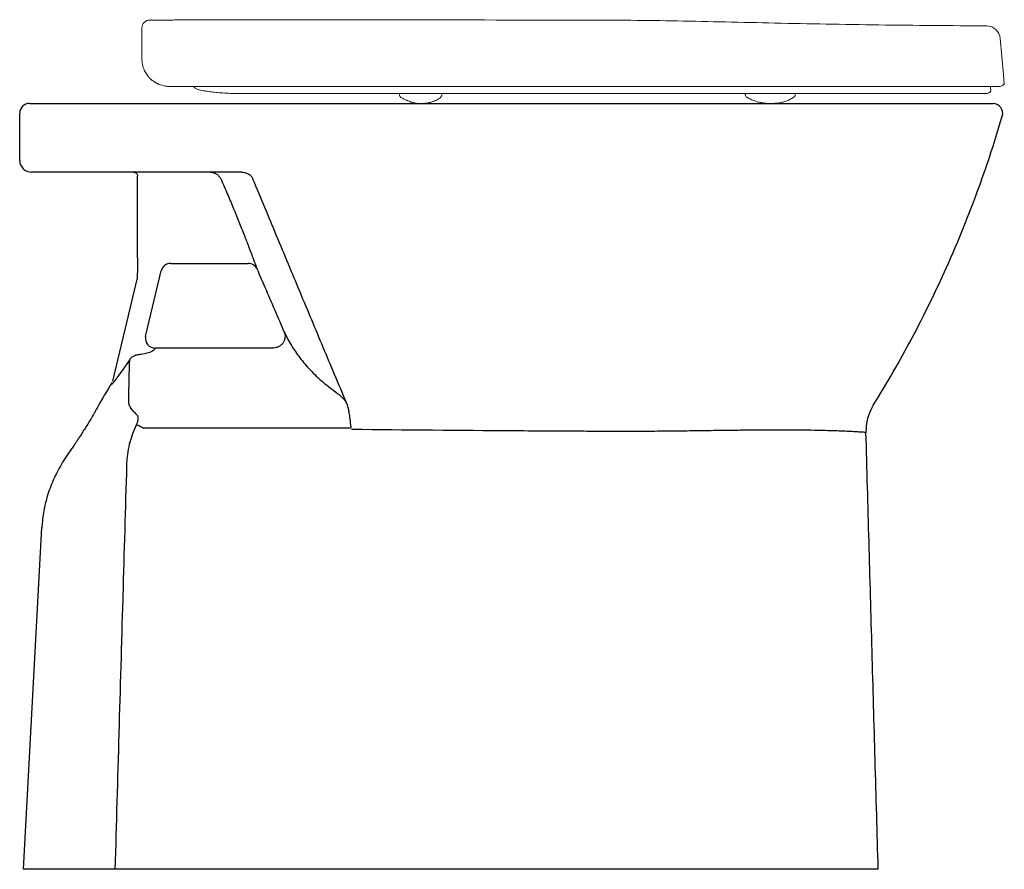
# Model space of a CAD drawing. Header units: millimetres. Extents: x 4631.463 to 4631.964, y 2683.84 to 2684.273.
import ezdxf

# ---------------------------------------------------------------- set-up
doc = ezdxf.new("R2010")
doc.units = ezdxf.units.MM
doc.layers.add('SANINDUSA', color=3, linetype='Continuous')

msp = doc.modelspace()

# ---------------------------------------------------------------- linework, layer by layer
at = {"layer": 'SANINDUSA', "linetype": 'Continuous', "lineweight": 15}
for p, q in [((4631.525185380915, 2684.268871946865), (4631.525185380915, 2684.253080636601)), ((4631.962117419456, 2684.263507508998), (4631.963729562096, 2684.245080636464)), ((4631.96416700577, 2684.240080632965), (4631.963729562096, 2684.245080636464)), ((4631.957100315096, 2684.23908063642), (4631.957327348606, 2684.236485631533)), ((4631.656313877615, 2684.234972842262), (4631.656304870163, 2684.23548887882)), ((4631.677928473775, 2684.235485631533), (4631.677919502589, 2684.234971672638)), ((4631.832316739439, 2684.235129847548), (4631.832310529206, 2684.235485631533)), ((4631.843303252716, 2684.235571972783), (4631.843306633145, 2684.235485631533)), ((4631.857841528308, 2684.235148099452), (4631.857847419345, 2684.235485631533))]:
    msp.add_line(p, q, dxfattribs=at)
at = {"layer": 'SANINDUSA'}
for p, q in [((4631.96416700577, 2684.240080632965), (4631.963779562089, 2684.240080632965)), ((4631.957166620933, 2684.236485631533), (4631.957327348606, 2684.236485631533)), ((4631.522971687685, 2684.189811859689), (4631.522971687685, 2684.193402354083)), ((4631.522971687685, 2684.151708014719), (4631.522971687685, 2684.189811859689)), ((4631.539850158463, 2684.148952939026), (4631.579195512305, 2684.148952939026)), ((4631.510462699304, 2684.088985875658), (4631.522891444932, 2684.141641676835)), ((4631.522971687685, 2684.14233085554), (4631.522971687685, 2684.144093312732)), ((4631.527064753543, 2684.111691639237), (4631.534983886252, 2684.145241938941)), ((4631.464971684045, 2683.840400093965), (4631.474301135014, 2684.014400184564)), ((4631.511623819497, 2683.840400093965), (4631.464971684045, 2683.840400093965)), ((4631.797050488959, 2683.840400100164), (4631.514801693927, 2683.840400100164)), ((4631.899971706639, 2683.840400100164), (4631.797050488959, 2683.840400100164))]:
    msp.add_line(p, q, dxfattribs=at)
at = {"layer": 'SANINDUSA', "linetype": 'Continuous', "lineweight": 15}
for centre, radius, start, end in [((4631.529185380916, 2684.268871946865), 0.004000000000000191, 89.79742943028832, 180), ((4631.955144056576, 2684.262897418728), 0.007000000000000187, 5.000000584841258, 89.64088054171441), ((4631.96177956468, 2684.241580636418), 0.0025, 269.9999999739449, 323.1300034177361), ((4631.855654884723, 2684.235246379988), 0.0021888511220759, 300.1648821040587, 357.4265249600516)]:
    msp.add_arc(centre, radius, start, end, dxfattribs=at)
at = {"layer": 'SANINDUSA'}
for centre, radius, start, end in [((4631.467971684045, 2684.225400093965), 0.005, 90, 180), ((4631.958339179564, 2684.225400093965), 0.005000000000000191, 343.7038839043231, 90), ((4631.468971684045, 2684.201400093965), 0.006000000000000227, 180, 270), ((4631.539727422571, 2684.14406778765), 0.004886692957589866, 88.56078779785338, 166.0972145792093), ((4631.579344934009, 2684.144092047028), 0.004863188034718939, 24.00646467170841, 91.76069290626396), ((4631.519971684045, 2684.142330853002), 0.002999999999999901, 346.7191200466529, 0), ((4631.531902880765, 2684.110749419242), 0.004929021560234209, 168.9796511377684, 270.3550517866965), ((4631.918748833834, 2684.063530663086), 0.0250000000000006, 148.2561676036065, 181.6000000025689), ((4630.186998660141, 2681.389817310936), 2.99161934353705, 63.41373341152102, 63.48608231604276)]:
    msp.add_arc(centre, radius, start, end, dxfattribs=at)
at = {"layer": 'SANINDUSA', "linetype": 'Continuous', "lineweight": 15}
for points, knots in [([(4631.529176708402, 2684.272871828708), (4631.532836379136, 2684.272874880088), (4631.537540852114, 2684.27287880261), (4631.580570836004, 2684.273057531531), (4631.6514059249, 2684.272927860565), (4631.72119569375, 2684.272880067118), (4631.752659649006, 2684.272858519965)], [0, 0, 0, 0, 0.0491267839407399, 0.06315202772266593, 0.5776323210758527, 0.9999999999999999, 0.9999999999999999, 0.9999999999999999, 0.9999999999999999]), ([(4631.752659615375, 2684.272852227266), (4631.759808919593, 2684.272832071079), (4631.774836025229, 2684.272789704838), (4631.798008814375, 2684.27242341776), (4631.822445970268, 2684.271900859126), (4631.847688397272, 2684.271319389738), (4631.873732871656, 2684.270783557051), (4631.900577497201, 2684.27036003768), (4631.927818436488, 2684.270074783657), (4631.946111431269, 2684.269956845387), (4631.955189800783, 2684.269898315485)], [0, 0, 0, 0, 0.1058861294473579, 0.2225618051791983, 0.3432417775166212, 0.4679025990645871, 0.5965203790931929, 0.7290611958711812, 0.8655396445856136, 1, 1, 1, 1]), ([(4631.528212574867, 2684.24438595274), (4631.527674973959, 2684.245064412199), (4631.527225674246, 2684.245758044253), (4631.526652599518, 2684.246828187), (4631.526478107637, 2684.247191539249), (4631.526166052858, 2684.247917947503), (4631.526028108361, 2684.248281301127), (4631.525663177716, 2684.249373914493), (4631.525484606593, 2684.25010574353), (4631.52530518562, 2684.251215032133), (4631.525260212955, 2684.251587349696), (4631.525215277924, 2684.252147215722), (4631.525204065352, 2684.252333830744), (4631.525189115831, 2684.252707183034), (4631.525185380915, 2684.252895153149), (4631.525185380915, 2684.253080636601)], [0, 0, 0, 0, 0.2499999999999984, 0.2499999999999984, 0.3749999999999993, 0.3749999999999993, 0.5000000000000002, 0.5000000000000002, 0.7500000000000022, 0.7500000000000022, 0.8750000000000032, 0.8750000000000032, 0.9375000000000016, 0.9375000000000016, 1, 1, 1, 1]), ([(4631.533989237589, 2684.240080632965), (4631.532859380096, 2684.240532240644), (4631.531806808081, 2684.241120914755), (4631.530343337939, 2684.242209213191), (4631.529874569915, 2684.242607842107), (4631.529000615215, 2684.2434556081), (4631.528592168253, 2684.243906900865), (4631.528212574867, 2684.24438595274)], [0, 0, 0, 0, 0.5, 0.5, 0.75, 0.75, 1, 1, 1, 1]), ([(4631.531524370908, 2684.24136274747), (4631.531971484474, 2684.241087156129), (4631.532773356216, 2684.240592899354), (4631.533588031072, 2684.24026004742), (4631.533948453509, 2684.240112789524)], [0, 0, 0, 0, 0.5575873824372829, 1, 1, 1, 1]), ([(4631.533989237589, 2684.240080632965), (4631.534829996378, 2684.239744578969), (4631.53568158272, 2684.239497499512), (4631.536981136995, 2684.239248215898), (4631.537418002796, 2684.239185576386), (4631.538079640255, 2684.239122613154), (4631.538300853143, 2684.239106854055), (4631.538743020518, 2684.239085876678), (4631.538966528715, 2684.239080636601), (4631.539185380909, 2684.239080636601)], [0, 0, 0, 0, 0.5000000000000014, 0.5000000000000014, 0.7500000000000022, 0.7500000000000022, 0.8750000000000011, 0.8750000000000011, 1, 1, 1, 1]), ([(4631.539185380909, 2684.239080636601), (4631.549624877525, 2684.239080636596), (4631.560100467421, 2684.239080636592), (4631.581110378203, 2684.239080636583), (4631.591648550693, 2684.239080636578), (4631.612771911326, 2684.239080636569), (4631.623358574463, 2684.239080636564), (4631.644574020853, 2684.239080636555), (4631.655198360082, 2684.239080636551), (4631.676480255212, 2684.239080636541), (4631.687134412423, 2684.239080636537), (4631.708458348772, 2684.239080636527), (4631.719130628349, 2684.239080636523), (4631.732470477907, 2684.239080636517), (4631.73647261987, 2684.239080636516), (4631.740475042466, 2684.239080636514), (4631.743143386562, 2684.239080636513), (4631.744477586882, 2684.239080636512), (4631.748480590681, 2684.23908063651), (4631.75115057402, 2684.239080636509), (4631.756485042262, 2684.239080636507), (4631.759149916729, 2684.239080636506), (4631.767137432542, 2684.239080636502), (4631.772456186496, 2684.2390806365), (4631.7803997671, 2684.239080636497), (4631.783042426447, 2684.239080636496), (4631.788317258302, 2684.239080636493), (4631.790950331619, 2684.239080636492), (4631.798823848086, 2684.239080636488), (4631.80404022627, 2684.239080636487), (4631.814406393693, 2684.239080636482), (4631.819546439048, 2684.23908063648), (4631.827185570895, 2684.239080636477), (4631.829721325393, 2684.239080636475), (4631.834762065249, 2684.239080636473), (4631.837267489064, 2684.239080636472), (4631.844738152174, 2684.239080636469), (4631.849661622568, 2684.239080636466), (4631.856927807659, 2684.239080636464), (4631.859330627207, 2684.239080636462), (4631.864096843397, 2684.23908063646), (4631.866461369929, 2684.239080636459), (4631.873481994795, 2684.239080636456), (4631.878067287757, 2684.239080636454), (4631.887037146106, 2684.23908063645), (4631.891408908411, 2684.239080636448), (4631.89990557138, 2684.239080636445), (4631.904034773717, 2684.239080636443), (4631.909992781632, 2684.239080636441), (4631.911940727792, 2684.23908063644), (4631.915758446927, 2684.239080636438), (4631.917629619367, 2684.239080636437), (4631.923110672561, 2684.239080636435), (4631.926585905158, 2684.239080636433), (4631.931513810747, 2684.239080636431), (4631.933107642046, 2684.239080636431), (4631.936185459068, 2684.239080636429), (4631.937670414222, 2684.239080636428), (4631.940527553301, 2684.239080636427), (4631.941901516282, 2684.239080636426), (4631.944526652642, 2684.239080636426), (4631.945777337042, 2684.239080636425), (4631.948152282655, 2684.239080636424), (4631.949276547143, 2684.239080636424), (4631.95139456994, 2684.239080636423), (4631.952387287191, 2684.239080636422), (4631.954228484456, 2684.239080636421), (4631.955078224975, 2684.239080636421), (4631.956243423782, 2684.239080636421), (4631.95661354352, 2684.23908063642), (4631.957316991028, 2684.23908063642), (4631.957650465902, 2684.23908063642), (4631.959221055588, 2684.239080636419), (4631.960172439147, 2684.239080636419), (4631.961133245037, 2684.239080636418), (4631.961375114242, 2684.239080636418), (4631.961698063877, 2684.239080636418), (4631.961779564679, 2684.239080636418), (4631.961779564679, 2684.239080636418)], [0, 0, 0, 0, 0.06249999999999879, 0.06249999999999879, 0.1249999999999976, 0.1249999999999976, 0.1874999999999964, 0.1874999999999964, 0.2499999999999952, 0.2499999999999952, 0.3124999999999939, 0.3124999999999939, 0.3749999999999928, 0.3749999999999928, 0.3906249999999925, 0.3984374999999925, 0.3984374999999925, 0.4062499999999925, 0.4062499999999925, 0.4218749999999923, 0.4218749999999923, 0.4374999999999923, 0.4374999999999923, 0.4687499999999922, 0.4687499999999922, 0.4843749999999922, 0.4843749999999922, 0.4999999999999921, 0.4999999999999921, 0.5312499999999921, 0.5312499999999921, 0.562499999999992, 0.562499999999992, 0.5781249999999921, 0.5781249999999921, 0.5937499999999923, 0.5937499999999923, 0.6249999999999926, 0.6249999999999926, 0.6406249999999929, 0.6406249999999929, 0.6562499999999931, 0.6562499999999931, 0.6874999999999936, 0.6874999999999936, 0.7187499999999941, 0.7187499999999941, 0.7499999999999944, 0.7499999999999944, 0.7656249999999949, 0.7656249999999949, 0.7812499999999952, 0.7812499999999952, 0.8124999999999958, 0.8124999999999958, 0.8281249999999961, 0.8281249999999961, 0.8437499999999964, 0.8437499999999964, 0.8593749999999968, 0.8593749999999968, 0.8749999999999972, 0.8749999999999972, 0.8906249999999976, 0.8906249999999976, 0.9062499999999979, 0.9062499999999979, 0.9218749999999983, 0.9218749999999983, 0.9296874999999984, 0.9296874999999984, 0.9374999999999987, 0.9374999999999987, 0.9687499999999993, 0.9687499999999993, 0.9843749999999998, 0.9843749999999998, 1, 1, 1, 1]), ([(4631.55647871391, 2684.236899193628), (4631.556204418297, 2684.236950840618), (4631.555399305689, 2684.237102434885), (4631.554319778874, 2684.237371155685), (4631.553361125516, 2684.237658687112), (4631.552610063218, 2684.237996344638), (4631.552044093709, 2684.238303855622), (4631.551787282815, 2684.238612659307), (4631.551732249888, 2684.238680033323)], [0, 0, 0, 0, 0.1282458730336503, 0.3764273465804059, 0.6412989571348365, 0.8058129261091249, 0.9534332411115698, 0.9939487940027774, 0.9939487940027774, 0.9939487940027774, 0.9939487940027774]), ([(4631.574325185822, 2684.235485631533), (4631.574325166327, 2684.235485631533), (4631.572933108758, 2684.235485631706), (4631.570153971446, 2684.235524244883), (4631.566299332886, 2684.235704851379), (4631.562790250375, 2684.235993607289), (4631.559672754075, 2684.236369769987), (4631.557638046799, 2684.236674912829), (4631.556877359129, 2684.236844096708), (4631.55647871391, 2684.236899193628)], [0, 0, 0, 0, 2.604934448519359e-06, 0.1860108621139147, 0.3775428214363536, 0.5634173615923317, 0.7543244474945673, 0.9732239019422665, 1, 1, 1, 1]), ([(4631.955166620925, 2684.235485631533), (4631.955167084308, 2684.235485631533), (4631.954886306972, 2684.235485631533), (4631.954054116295, 2684.235485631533), (4631.953707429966, 2684.235485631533), (4631.952878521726, 2684.235485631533), (4631.951915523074, 2684.235485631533), (4631.950686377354, 2684.235485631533), (4631.949323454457, 2684.235485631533), (4631.948571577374, 2684.235485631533), (4631.946150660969, 2684.235485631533), (4631.944311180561, 2684.235485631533), (4631.941208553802, 2684.235485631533), (4631.940116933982, 2684.235485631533), (4631.93782905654, 2684.235485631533), (4631.936631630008, 2684.235485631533), (4631.934128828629, 2684.235485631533), (4631.932823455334, 2684.235485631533), (4631.930102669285, 2684.235485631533), (4631.92868956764, 2684.235485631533), (4631.925783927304, 2684.235485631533), (4631.924289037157, 2684.235485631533), (4631.921218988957, 2684.235485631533), (4631.919642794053, 2684.235485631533), (4631.914806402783, 2684.235485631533), (4631.911445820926, 2684.235485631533), (4631.906186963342, 2684.235485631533), (4631.904397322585, 2684.235485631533), (4631.900756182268, 2684.235485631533), (4631.898904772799, 2684.235485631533), (4631.895135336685, 2684.235485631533), (4631.893216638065, 2684.235485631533), (4631.88932667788, 2684.235485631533), (4631.887355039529, 2684.235485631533), (4631.881369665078, 2684.235485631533), (4631.877285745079, 2684.235485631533), (4631.871040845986, 2684.235485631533), (4631.868939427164, 2684.235485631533), (4631.864698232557, 2684.235485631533), (4631.862559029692, 2684.235485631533), (4631.856081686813, 2684.235485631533), (4631.85168974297, 2684.235485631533), (4631.842776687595, 2684.235485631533), (4631.83825250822, 2684.235485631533), (4631.829113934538, 2684.235485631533), (4631.82449280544, 2684.235485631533), (4631.815174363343, 2684.235485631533), (4631.81048084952, 2684.235485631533), (4631.801023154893, 2684.235485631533), (4631.796263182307, 2684.235485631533), (4631.786697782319, 2684.235485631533), (4631.78188698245, 2684.235485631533), (4631.772239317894, 2684.235485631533), (4631.767398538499, 2684.235485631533), (4631.760120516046, 2684.235485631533), (4631.757693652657, 2684.235485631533), (4631.754052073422, 2684.235485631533), (4631.752838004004, 2684.235485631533), (4631.750409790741, 2684.235485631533), (4631.744338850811, 2684.235485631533), (4631.738265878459, 2684.235485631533), (4631.728546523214, 2684.235485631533), (4631.723684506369, 2684.235485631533), (4631.709104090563, 2684.235485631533), (4631.699391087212, 2684.235485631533), (4631.684832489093, 2684.235485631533), (4631.679981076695, 2684.235485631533), (4631.670289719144, 2684.235485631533), (4631.66544882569, 2684.235485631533), (4631.650940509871, 2684.235485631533), (4631.641283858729, 2684.235485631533), (4631.622036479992, 2684.235485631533), (4631.612442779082, 2684.235485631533), (4631.593321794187, 2684.235485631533), (4631.583802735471, 2684.235485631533), (4631.574325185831, 2684.235485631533)], [0, 0, 0, 0, 0.03125000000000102, 0.03125000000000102, 0.04687500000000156, 0.04687500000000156, 0.0625000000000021, 0.07812500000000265, 0.07812500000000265, 0.0937500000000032, 0.0937500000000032, 0.1250000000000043, 0.1250000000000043, 0.1406250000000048, 0.1406250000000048, 0.1562500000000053, 0.1562500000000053, 0.1718750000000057, 0.1718750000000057, 0.1875000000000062, 0.1875000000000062, 0.2031250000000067, 0.2031250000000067, 0.2187500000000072, 0.2187500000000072, 0.2500000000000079, 0.2500000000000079, 0.2656250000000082, 0.2656250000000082, 0.2812500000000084, 0.2812500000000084, 0.2968750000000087, 0.2968750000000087, 0.3125000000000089, 0.3125000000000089, 0.3437500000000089, 0.3437500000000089, 0.3593750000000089, 0.3593750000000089, 0.3750000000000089, 0.3750000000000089, 0.4062500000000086, 0.4062500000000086, 0.4375000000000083, 0.4375000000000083, 0.468750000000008, 0.468750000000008, 0.5000000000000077, 0.5000000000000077, 0.5312500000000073, 0.5312500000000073, 0.562500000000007, 0.562500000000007, 0.5937500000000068, 0.5937500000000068, 0.6093750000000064, 0.6093750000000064, 0.6171875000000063, 0.6171875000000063, 0.6250000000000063, 0.656250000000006, 0.656250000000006, 0.6875000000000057, 0.6875000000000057, 0.7500000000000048, 0.7500000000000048, 0.7812500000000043, 0.7812500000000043, 0.8125000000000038, 0.8125000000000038, 0.8750000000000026, 0.8750000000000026, 0.9375000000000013, 0.9375000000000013, 1, 1, 1, 1]), ([(4631.65724177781, 2684.233340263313), (4631.657120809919, 2684.23342133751), (4631.656821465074, 2684.233621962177), (4631.656480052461, 2684.23414971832), (4631.656288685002, 2684.234651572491), (4631.656314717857, 2684.234934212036), (4631.656313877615, 2684.234972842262)], [0, 0, 0, 0, 0.2304303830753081, 0.5702186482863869, 0.9366250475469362, 1, 1, 1, 1]), ([(4631.666966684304, 2684.230400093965), (4631.66651346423, 2684.230404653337), (4631.665889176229, 2684.230410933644), (4631.664978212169, 2684.23047626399), (4631.66444232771, 2684.230534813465), (4631.663982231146, 2684.230604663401), (4631.663476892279, 2684.230703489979), (4631.66283744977, 2684.230870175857), (4631.662373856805, 2684.231035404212), (4631.661968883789, 2684.231187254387), (4631.661762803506, 2684.23126483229), (4631.661383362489, 2684.23140510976), (4631.660860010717, 2684.231603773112), (4631.660213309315, 2684.231882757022), (4631.659368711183, 2684.232243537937), (4631.658280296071, 2684.232748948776), (4631.657593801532, 2684.233139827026), (4631.65724177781, 2684.233340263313)], [0, 0, 0, 0, 0.1364343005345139, 0.1879314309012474, 0.2314532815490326, 0.2697668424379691, 0.3050457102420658, 0.3702584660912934, 0.472414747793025, 0.5063474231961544, 0.5235678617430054, 0.5407792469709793, 0.6171743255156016, 0.6618347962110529, 0.7153084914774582, 0.8540146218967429, 1, 1, 1, 1]), ([(4631.677305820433, 2684.233531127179), (4631.676568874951, 2684.233033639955), (4631.675082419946, 2684.232030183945), (4631.672601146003, 2684.231039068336), (4631.669865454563, 2684.230484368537), (4631.667974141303, 2684.230429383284), (4631.666966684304, 2684.230400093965)], [0, 0, 0, 0, 0.22387217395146, 0.4515611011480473, 0.7078598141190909, 1, 1, 1, 1]), ([(4631.677891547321, 2684.234969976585), (4631.677888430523, 2684.234805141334), (4631.677881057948, 2684.23441523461), (4631.67761215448, 2684.233899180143), (4631.677300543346, 2684.233529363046), (4631.677098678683, 2684.233402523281), (4631.677040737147, 2684.23336611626)], [0, 0, 0, 0, 0.2545391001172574, 0.6020951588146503, 0.8857887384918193, 1, 1, 1, 1]), ([(4631.833406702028, 2684.233366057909), (4631.833347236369, 2684.233412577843), (4631.832981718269, 2684.233581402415), (4631.832552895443, 2684.234144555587), (4631.832337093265, 2684.234749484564), (4631.832319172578, 2684.235032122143), (4631.832316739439, 2684.235129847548)], [0, 0, 0, 0, 0.1660164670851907, 0.5273205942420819, 0.840500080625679, 0.9999999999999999, 0.9999999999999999, 0.9999999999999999, 0.9999999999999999]), ([(4631.845080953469, 2684.230400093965), (4631.844312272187, 2684.230415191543), (4631.842982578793, 2684.230441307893), (4631.841576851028, 2684.230615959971), (4631.840645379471, 2684.230774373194), (4631.839831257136, 2684.230926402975), (4631.838909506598, 2684.231131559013), (4631.837466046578, 2684.231530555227), (4631.835501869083, 2684.232242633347), (4631.834141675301, 2684.232971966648), (4631.833406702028, 2684.233366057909)], [0, 0, 0, 0, 0.1862931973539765, 0.3222568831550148, 0.4070282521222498, 0.4473220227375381, 0.517983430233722, 0.6379331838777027, 0.80435917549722, 1, 1, 1, 1]), ([(4631.856754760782, 2684.233353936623), (4631.856157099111, 2684.23302216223), (4631.855006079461, 2684.232383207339), (4631.85307982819, 2684.231554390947), (4631.850790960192, 2684.23088762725), (4631.848116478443, 2684.230470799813), (4631.846064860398, 2684.230423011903), (4631.845080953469, 2684.230400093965)], [0, 0, 0, 0, 0.2082590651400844, 0.4010802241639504, 0.566797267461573, 0.7922463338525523, 1, 1, 1, 1]), ([(4631.957166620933, 2684.236485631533), (4631.957049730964, 2684.236329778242), (4631.956917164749, 2684.236190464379), (4631.956621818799, 2684.235943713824), (4631.956457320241, 2684.235835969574), (4631.956113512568, 2684.235663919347), (4631.955931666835, 2684.235597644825), (4631.955553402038, 2684.235508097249), (4631.955361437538, 2684.235485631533), (4631.955166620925, 2684.235485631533)], [0, 0, 0, 0, 0.25, 0.25, 0.5, 0.5, 0.75, 0.75, 1, 1, 1, 1])]:
    msp.add_open_spline(points, degree=3, knots=knots, dxfattribs=at)
at = {"layer": 'SANINDUSA'}
for points, knots in [([(4631.467971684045, 2684.230400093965), (4631.467971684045, 2684.230400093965), (4631.468015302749, 2684.230400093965), (4631.468144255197, 2684.230400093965), (4631.468197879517, 2684.230400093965), (4631.468326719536, 2684.230400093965), (4631.468402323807, 2684.230400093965), (4631.468659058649, 2684.230400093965), (4631.468869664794, 2684.230400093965), (4631.469243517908, 2684.230400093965), (4631.469377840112, 2684.230400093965), (4631.469666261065, 2684.230400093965), (4631.469821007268, 2684.230400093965), (4631.470311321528, 2684.230400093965), (4631.47066983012, 2684.230400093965), (4631.471448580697, 2684.230400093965), (4631.471870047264, 2684.230400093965), (4631.473224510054, 2684.230400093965), (4631.474205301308, 2684.230400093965), (4631.475265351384, 2684.230400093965)], [0, 0, 0, 0, 0.1249999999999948, 0.1249999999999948, 0.1874999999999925, 0.1874999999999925, 0.2499999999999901, 0.2499999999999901, 0.3749999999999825, 0.3749999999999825, 0.4374999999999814, 0.4374999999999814, 0.4999999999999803, 0.4999999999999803, 0.6249999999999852, 0.6249999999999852, 0.7499999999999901, 0.7499999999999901, 1, 1, 1, 1]), ([(4631.475265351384, 2684.230400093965), (4631.49705319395, 2684.230400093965), (4631.518954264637, 2684.230400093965), (4631.562974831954, 2684.230400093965), (4631.585094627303, 2684.230400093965), (4631.629548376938, 2684.230400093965), (4631.651882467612, 2684.230400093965), (4631.696764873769, 2684.230400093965), (4631.719313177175, 2684.230400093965), (4631.741971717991, 2684.230400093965)], [0, 0, 0, 0, 0.2500000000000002, 0.2500000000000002, 0.5000000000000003, 0.5000000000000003, 0.7500000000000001, 0.7500000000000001, 1, 1, 1, 1]), ([(4631.741971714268, 2684.230400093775), (4631.747308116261, 2684.230400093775), (4631.757995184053, 2684.230400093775), (4631.773987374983, 2684.230400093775), (4631.789888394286, 2684.230400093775), (4631.805611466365, 2684.230400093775), (4631.821036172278, 2684.230400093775), (4631.836108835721, 2684.230400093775), (4631.850778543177, 2684.230400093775), (4631.865004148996, 2684.230400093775), (4631.878490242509, 2684.230400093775), (4631.891176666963, 2684.230400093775), (4631.903012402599, 2684.230400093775), (4631.914069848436, 2684.230400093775), (4631.923701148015, 2684.230400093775), (4631.931939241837, 2684.230400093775), (4631.938889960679, 2684.230400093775), (4631.944933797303, 2684.230400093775), (4631.949853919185, 2684.230400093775), (4631.953629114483, 2684.230400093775), (4631.956294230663, 2684.230400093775), (4631.958009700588, 2684.230400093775), (4631.958229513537, 2684.230400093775), (4631.958339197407, 2684.230400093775)], [0, 0, 0, 0, 0.0527730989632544, 0.105687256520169, 0.1586297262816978, 0.2115070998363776, 0.2642491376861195, 0.3164783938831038, 0.3688262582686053, 0.4211577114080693, 0.4733647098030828, 0.5232935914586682, 0.5733729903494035, 0.6234205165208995, 0.6733057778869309, 0.7155566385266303, 0.7579490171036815, 0.800315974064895, 0.8425321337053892, 0.8818291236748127, 0.921280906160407, 0.9607201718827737, 1, 1, 1, 1]), ([(4631.897488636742, 2684.076683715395), (4631.90091523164, 2684.08234257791), (4631.907768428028, 2684.093660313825), (4631.91734373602, 2684.11108148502), (4631.926390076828, 2684.128812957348), (4631.935155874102, 2684.147534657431), (4631.943559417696, 2684.167237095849), (4631.951097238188, 2684.186931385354), (4631.957654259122, 2684.205854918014), (4631.96130969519, 2684.217947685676), (4631.963138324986, 2684.223997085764)], [0, 0, 0, 0, 0.1226780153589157, 0.2453562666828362, 0.3685751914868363, 0.4917943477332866, 0.6286671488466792, 0.7657268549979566, 0.8828049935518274, 1, 1, 1, 1]), ([(4631.475690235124, 2684.195400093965), (4631.47471754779, 2684.195400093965), (4631.473815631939, 2684.195400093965), (4631.472151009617, 2684.195400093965), (4631.471432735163, 2684.195400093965), (4631.470526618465, 2684.195400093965), (4631.470260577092, 2684.195400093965), (4631.469800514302, 2684.195400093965), (4631.469605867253, 2684.195400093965), (4631.469289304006, 2684.195400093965), (4631.469170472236, 2684.195400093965), (4631.469011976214, 2684.195400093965), (4631.468971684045, 2684.195400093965), (4631.468971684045, 2684.195400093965)], [0, 0, 0, 0, 0.2500000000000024, 0.2500000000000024, 0.5000000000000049, 0.5000000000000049, 0.6250000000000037, 0.6250000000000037, 0.7500000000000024, 0.7500000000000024, 0.8750000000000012, 0.8750000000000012, 1, 1, 1, 1]), ([(4631.575903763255, 2684.195400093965), (4631.559019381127, 2684.195400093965), (4631.542223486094, 2684.195400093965), (4631.508815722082, 2684.195400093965), (4631.49220441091, 2684.195400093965), (4631.475690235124, 2684.195400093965)], [0, 0, 0, 0, 0.5, 0.5, 1, 1, 1, 1]), ([(4631.520971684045, 2684.195400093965), (4631.521188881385, 2684.195400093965), (4631.521405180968, 2684.195364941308), (4631.521718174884, 2684.195258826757), (4631.521820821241, 2684.195214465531), (4631.52202135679, 2684.195106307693), (4631.522119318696, 2684.195042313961), (4631.522397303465, 2684.194822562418), (4631.522564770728, 2684.194638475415), (4631.52283415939, 2684.194176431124), (4631.522931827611, 2684.193908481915), (4631.522962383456, 2684.193592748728)], [0, 0, 0, 0, 0.2499999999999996, 0.2499999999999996, 0.374999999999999, 0.374999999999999, 0.4999999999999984, 0.4999999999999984, 0.7499999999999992, 0.7499999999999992, 1, 1, 1, 1]), ([(4631.559943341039, 2684.195400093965), (4631.560529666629, 2684.195400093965), (4631.561114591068, 2684.195312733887), (4631.561945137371, 2684.195062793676), (4631.562215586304, 2684.194959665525), (4631.562743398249, 2684.19471289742), (4631.563000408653, 2684.194568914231), (4631.563484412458, 2684.19424956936), (4631.56371368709, 2684.194073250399), (4631.564146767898, 2684.193687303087), (4631.564352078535, 2684.193475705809), (4631.564913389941, 2684.192805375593), (4631.565217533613, 2684.192312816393), (4631.565450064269, 2684.191773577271)], [0, 0, 0, 0, 0.249999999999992, 0.249999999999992, 0.3749999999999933, 0.3749999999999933, 0.4999999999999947, 0.4999999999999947, 0.624999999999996, 0.624999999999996, 0.7499999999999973, 0.7499999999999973, 1, 1, 1, 1]), ([(4631.565450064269, 2684.191773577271), (4631.566524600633, 2684.189324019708), (4631.567581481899, 2684.186883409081), (4631.5696599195, 2684.182019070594), (4631.570681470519, 2684.179595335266), (4631.571935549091, 2684.176577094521), (4631.57218527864, 2684.17597386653), (4631.572677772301, 2684.174779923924), (4631.572921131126, 2684.174187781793), (4631.57364267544, 2684.172425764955), (4631.574112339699, 2684.171270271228), (4631.575487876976, 2684.167861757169), (4631.576360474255, 2684.165666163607), (4631.577395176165, 2684.16302636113), (4631.57759982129, 2684.162502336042), (4631.578000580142, 2684.161472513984), (4631.578196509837, 2684.160967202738), (4631.578771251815, 2684.159479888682), (4631.579137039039, 2684.158526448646), (4631.580183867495, 2684.155781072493), (4631.580814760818, 2684.15410300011), (4631.58151945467, 2684.152212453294), (4631.581656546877, 2684.151843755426), (4631.581919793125, 2684.15113436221), (4631.582046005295, 2684.150793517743), (4631.582408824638, 2684.149812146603), (4631.582629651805, 2684.149212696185), (4631.583230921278, 2684.147578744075), (4631.583550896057, 2684.146706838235), (4631.583787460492, 2684.146070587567)], [0, 0, 0, 0, 0.1250000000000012, 0.1250000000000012, 0.2500000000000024, 0.2500000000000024, 0.2812500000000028, 0.2812500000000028, 0.3125000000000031, 0.3125000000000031, 0.3750000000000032, 0.3750000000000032, 0.5000000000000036, 0.5000000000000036, 0.5312500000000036, 0.5312500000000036, 0.5625000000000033, 0.5625000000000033, 0.6250000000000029, 0.6250000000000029, 0.7500000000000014, 0.7500000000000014, 0.7812500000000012, 0.7812500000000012, 0.8125000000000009, 0.8125000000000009, 0.8750000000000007, 0.8750000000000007, 1, 1, 1, 1]), ([(4631.575903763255, 2684.195400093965), (4631.576466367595, 2684.195400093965), (4631.577032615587, 2684.195343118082), (4631.57788928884, 2684.195148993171), (4631.578178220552, 2684.195064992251), (4631.578743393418, 2684.194857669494), (4631.579020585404, 2684.194734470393), (4631.579562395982, 2684.194442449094), (4631.579827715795, 2684.194272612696), (4631.580325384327, 2684.193890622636), (4631.580554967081, 2684.193681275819), (4631.580973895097, 2684.193224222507), (4631.581163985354, 2684.192974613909), (4631.581489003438, 2684.192451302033), (4631.581622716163, 2684.192180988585), (4631.581729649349, 2684.191902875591)], [0, 0, 0, 0, 0.25, 0.25, 0.375, 0.375, 0.5, 0.5, 0.625, 0.625, 0.75, 0.75, 0.875, 0.875, 1, 1, 1, 1]), ([(4631.629076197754, 2684.078548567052), (4631.625230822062, 2684.087670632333), (4631.621362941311, 2684.096885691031), (4631.615517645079, 2684.110843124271), (4631.613561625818, 2684.115519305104), (4631.60963761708, 2684.124908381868), (4631.607669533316, 2684.129621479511), (4631.603720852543, 2684.139084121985), (4631.601740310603, 2684.143833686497), (4631.597766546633, 2684.153368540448), (4631.595773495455, 2684.158153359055), (4631.589780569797, 2684.172546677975), (4631.585764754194, 2684.182199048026), (4631.581729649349, 2684.191902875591)], [0, 0, 0, 0, 0.2499999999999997, 0.2499999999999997, 0.3749999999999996, 0.3749999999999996, 0.4999999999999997, 0.4999999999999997, 0.6249999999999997, 0.6249999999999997, 0.7499999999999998, 0.7499999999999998, 1, 1, 1, 1]), ([(4631.522971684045, 2684.151708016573), (4631.522971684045, 2684.151334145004), (4631.522971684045, 2684.150837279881), (4631.522971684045, 2684.14967610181), (4631.522971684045, 2684.149030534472), (4631.522971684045, 2684.14767294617), (4631.522971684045, 2684.146960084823), (4631.522971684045, 2684.145884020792), (4631.522971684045, 2684.145523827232), (4631.522971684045, 2684.144805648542), (4631.522971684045, 2684.144446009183), (4631.522971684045, 2684.14409331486)], [0, 0, 0, 0, 0.25, 0.25, 0.5, 0.5, 0.75, 0.75, 0.875, 0.875, 1, 1, 1, 1]), ([(4631.583787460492, 2684.146070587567), (4631.585105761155, 2684.143009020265), (4631.58642406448, 2684.139947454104), (4631.587742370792, 2684.136885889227), (4631.591028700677, 2684.129253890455), (4631.594315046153, 2684.121621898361), (4631.597601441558, 2684.113989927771)], [3.925231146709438e-17, 3.925231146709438e-17, 3.925231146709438e-17, 3.925231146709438e-17, 0.01000000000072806, 0.01000000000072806, 0.01000000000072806, 0.03492842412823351, 0.03492842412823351, 0.03492842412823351, 0.03492842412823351]), ([(4631.597601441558, 2684.113989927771), (4631.597785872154, 2684.113556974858), (4631.597911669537, 2684.113110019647), (4631.598050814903, 2684.112189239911), (4631.598062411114, 2684.111710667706), (4631.597991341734, 2684.111009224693), (4631.597953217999, 2684.11077681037), (4631.597847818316, 2684.11031480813), (4631.597779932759, 2684.110083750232), (4631.597535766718, 2684.109409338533), (4631.597320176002, 2684.108983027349), (4631.596916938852, 2684.108378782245), (4631.59676959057, 2684.10818443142), (4631.596455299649, 2684.107817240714), (4631.596287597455, 2684.10764322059), (4631.595931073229, 2684.107314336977), (4631.595741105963, 2684.107158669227), (4631.595344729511, 2684.106871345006), (4631.594934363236, 2684.106609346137), (4631.594496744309, 2684.106396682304), (4631.594045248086, 2684.106209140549), (4631.593811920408, 2684.106127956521), (4631.593108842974, 2684.105928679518), (4631.592630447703, 2684.105851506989), (4631.592142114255, 2684.105831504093)], [0, 0, 0, 0, 0.1250000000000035, 0.1250000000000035, 0.2500000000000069, 0.2500000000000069, 0.3125000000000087, 0.3125000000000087, 0.3750000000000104, 0.3750000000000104, 0.5000000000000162, 0.5000000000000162, 0.5625000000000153, 0.5625000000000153, 0.6250000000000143, 0.6250000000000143, 0.6875000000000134, 0.6875000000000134, 0.7500000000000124, 0.8125000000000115, 0.8125000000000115, 0.8750000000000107, 0.8750000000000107, 1, 1, 1, 1]), ([(4631.597601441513, 2684.113989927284), (4631.598754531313, 2684.111724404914), (4631.601000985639, 2684.107310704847), (4631.605462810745, 2684.100847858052), (4631.610762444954, 2684.094620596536), (4631.61704254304, 2684.088524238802), (4631.622223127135, 2684.084632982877), (4631.624818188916, 2684.082683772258)], [0, 0, 0, 0, 0.2086708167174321, 0.4065333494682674, 0.6048573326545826, 0.8020648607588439, 1, 1, 1, 1]), ([(4631.521429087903, 2684.101953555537), (4631.520946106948, 2684.101743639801), (4631.520491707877, 2684.101486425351), (4631.519870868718, 2684.10099973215), (4631.51967628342, 2684.100821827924), (4631.519320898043, 2684.100439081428), (4631.519158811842, 2684.100233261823), (4631.519012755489, 2684.100011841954)], [0, 0, 0, 0, 0.4999999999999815, 0.4999999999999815, 0.7499999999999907, 0.7499999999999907, 1, 1, 1, 1]), ([(4631.531933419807, 2684.105820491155), (4631.53188683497, 2684.105621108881), (4631.531790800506, 2684.105425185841), (4631.531576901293, 2684.105136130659), (4631.531493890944, 2684.105040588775), (4631.531304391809, 2684.104851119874), (4631.531197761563, 2684.104757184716), (4631.530848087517, 2684.104482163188), (4631.530574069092, 2684.104306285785), (4631.530103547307, 2684.104053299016), (4631.529936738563, 2684.103970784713), (4631.529582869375, 2684.103809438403), (4631.529394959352, 2684.103730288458), (4631.528806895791, 2684.10350127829), (4631.528383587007, 2684.103359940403), (4631.527475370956, 2684.103099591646), (4631.526988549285, 2684.102980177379), (4631.525957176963, 2684.102766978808), (4631.525422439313, 2684.102675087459), (4631.524314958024, 2684.102520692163), (4631.523742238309, 2684.102458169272), (4631.523148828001, 2684.102411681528)], [0, 0, 0, 0, 0.1249999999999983, 0.1249999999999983, 0.1874999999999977, 0.1874999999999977, 0.2499999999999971, 0.2499999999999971, 0.374999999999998, 0.374999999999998, 0.4374999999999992, 0.4374999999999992, 0.5000000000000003, 0.5000000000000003, 0.6250000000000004, 0.6250000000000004, 0.7500000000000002, 0.7500000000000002, 0.8750000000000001, 0.8750000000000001, 1, 1, 1, 1]), ([(4631.592142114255, 2684.105831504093), (4631.588808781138, 2684.105831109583), (4631.585475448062, 2684.105830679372), (4631.582142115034, 2684.105830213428), (4631.568808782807, 2684.105828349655), (4631.555475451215, 2684.1058259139), (4631.542142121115, 2684.105822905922), (4631.538739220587, 2684.105822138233), (4631.535336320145, 2684.105821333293), (4631.531933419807, 2684.105820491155)], [2.775557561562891e-17, 2.775557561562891e-17, 2.775557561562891e-17, 2.775557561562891e-17, 0.01000000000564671, 0.01000000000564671, 0.01000000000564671, 0.05000000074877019, 0.05000000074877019, 0.05000000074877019, 0.06020870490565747, 0.06020870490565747, 0.06020870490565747, 0.06020870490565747]), ([(4631.519012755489, 2684.100011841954), (4631.518103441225, 2684.098689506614), (4631.517198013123, 2684.09738391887), (4631.515851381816, 2684.095456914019), (4631.515404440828, 2684.094819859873), (4631.514515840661, 2684.093558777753), (4631.514074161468, 2684.092934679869), (4631.513198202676, 2684.091704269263), (4631.512764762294, 2684.091099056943), (4631.512135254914, 2684.090229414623), (4631.511928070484, 2684.089944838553), (4631.511525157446, 2684.089396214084), (4631.511329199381, 2684.08913180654), (4631.510952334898, 2684.088631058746), (4631.510772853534, 2684.088396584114), (4631.510443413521, 2684.087979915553), (4631.510292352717, 2684.087796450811), (4631.51010828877, 2684.087593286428), (4631.510053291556, 2684.087536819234), (4631.509961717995, 2684.087454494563), (4631.509925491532, 2684.087428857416), (4631.509873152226, 2684.087410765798), (4631.509857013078, 2684.087418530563), (4631.509846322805, 2684.087469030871), (4631.509851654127, 2684.087511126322), (4631.509866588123, 2684.087568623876)], [0, 0, 0, 0, 0.2499999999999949, 0.2499999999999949, 0.3749999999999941, 0.3749999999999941, 0.4999999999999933, 0.4999999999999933, 0.6249999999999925, 0.6249999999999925, 0.6874999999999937, 0.6874999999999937, 0.7499999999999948, 0.7499999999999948, 0.812499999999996, 0.812499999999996, 0.8749999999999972, 0.8749999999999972, 0.9062499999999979, 0.9062499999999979, 0.9374999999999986, 0.9374999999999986, 0.9687499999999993, 0.9687499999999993, 1, 1, 1, 1]), ([(4631.624818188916, 2684.082683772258), (4631.6253094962, 2684.082298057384), (4631.626309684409, 2684.081512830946), (4631.627801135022, 2684.080001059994), (4631.628749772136, 2684.078920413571), (4631.629076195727, 2684.078548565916)], [0, 0, 0, 0, 0.3877245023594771, 0.7893175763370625, 1, 1, 1, 1]), ([(4631.522664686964, 2684.071893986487), (4631.521964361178, 2684.072491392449), (4631.521334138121, 2684.073097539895), (4631.520238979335, 2684.074325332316), (4631.519778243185, 2684.074942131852), (4631.519048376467, 2684.076181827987), (4631.518779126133, 2684.07680472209), (4631.51845654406, 2684.078057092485), (4631.518402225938, 2684.078685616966), (4631.518475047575, 2684.07931953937)], [0, 0, 0, 0, 0.25, 0.25, 0.5, 0.5, 0.75, 0.75, 1, 1, 1, 1]), ([(4631.631768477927, 2684.065217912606), (4631.631647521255, 2684.065796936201), (4631.631404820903, 2684.066958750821), (4631.631270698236, 2684.069327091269), (4631.630896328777, 2684.071795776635), (4631.63048878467, 2684.074406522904), (4631.630116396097, 2684.075803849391), (4631.629929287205, 2684.076505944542)], [0, 0, 0, 0, 0.1545895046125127, 0.3101848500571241, 0.6204477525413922, 0.8092916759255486, 1, 1, 1, 1]), ([(4631.502608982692, 2684.075765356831), (4631.502443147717, 2684.075459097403), (4631.502096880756, 2684.074819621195), (4631.501403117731, 2684.073540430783), (4631.500559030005, 2684.072027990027), (4631.49947794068, 2684.070155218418), (4631.498083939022, 2684.067832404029), (4631.496350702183, 2684.065054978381), (4631.494866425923, 2684.062723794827), (4631.493606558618, 2684.060781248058), (4631.492533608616, 2684.059154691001), (4631.491629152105, 2684.057804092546), (4631.490569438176, 2684.056242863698), (4631.489342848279, 2684.054461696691), (4631.488462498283, 2684.053219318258), (4631.488036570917, 2684.052618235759)], [0, 0, 0, 0, 0.08099327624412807, 0.1691156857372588, 0.250480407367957, 0.3262110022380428, 0.4209337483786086, 0.510960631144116, 0.5889577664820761, 0.6547209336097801, 0.7154946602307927, 0.7742614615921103, 0.8335892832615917, 0.9194878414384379, 1, 1, 1, 1]), ([(4631.522502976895, 2684.066795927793), (4631.522747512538, 2684.067318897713), (4631.522947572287, 2684.067856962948), (4631.523159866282, 2684.0686434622), (4631.523216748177, 2684.068905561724), (4631.523297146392, 2684.069408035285), (4631.523321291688, 2684.069649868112), (4631.523336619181, 2684.070114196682), (4631.523327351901, 2684.070335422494), (4631.523276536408, 2684.070740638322), (4631.523235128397, 2684.070927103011), (4631.523120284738, 2684.071268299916), (4631.523047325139, 2684.071420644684), (4631.522875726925, 2684.071685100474), (4631.52277666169, 2684.071798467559), (4631.522664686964, 2684.071893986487)], [0, 0, 0, 0, 0.2500000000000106, 0.2500000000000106, 0.3750000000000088, 0.3750000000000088, 0.5000000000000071, 0.5000000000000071, 0.6250000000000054, 0.6250000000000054, 0.7500000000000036, 0.7500000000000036, 0.8750000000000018, 0.8750000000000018, 1, 1, 1, 1]), ([(4631.517547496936, 2684.046253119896), (4631.517554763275, 2684.047147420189), (4631.517593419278, 2684.04803959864), (4631.517696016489, 2684.049374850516), (4631.517737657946, 2684.049819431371), (4631.517835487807, 2684.050707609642), (4631.517885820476, 2684.051151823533), (4631.518178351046, 2684.053362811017), (4631.518514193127, 2684.055101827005), (4631.519788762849, 2684.0602407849), (4631.52099153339, 2684.063563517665), (4631.522502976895, 2684.066795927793)], [0, 0, 0, 0, 0.1250000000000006, 0.1250000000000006, 0.1875000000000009, 0.1875000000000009, 0.2500000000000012, 0.2500000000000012, 0.4999999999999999, 0.4999999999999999, 1, 1, 1, 1]), ([(4631.631490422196, 2684.065051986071), (4631.622684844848, 2684.065034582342), (4631.61388019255, 2684.065039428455), (4631.596272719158, 2684.065045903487), (4631.587469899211, 2684.065050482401), (4631.5610641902, 2684.065068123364), (4631.543468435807, 2684.065085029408), (4631.525882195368, 2684.065107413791)], [0, 0, 0, 0, 0.25, 0.25, 0.5, 0.5, 1, 1, 1, 1]), ([(4631.796636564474, 2684.063497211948), (4631.794922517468, 2684.063477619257), (4631.793208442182, 2684.063466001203), (4631.789780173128, 2684.063443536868), (4631.788065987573, 2684.063434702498), (4631.782923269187, 2684.063413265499), (4631.77949457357, 2684.06340546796), (4631.769207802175, 2684.063393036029), (4631.762349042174, 2684.063399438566), (4631.752059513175, 2684.063425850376), (4631.748629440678, 2684.063437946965), (4631.741768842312, 2684.063470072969), (4631.738338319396, 2684.063490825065), (4631.728046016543, 2684.063551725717), (4631.721183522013, 2684.063595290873), (4631.686866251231, 2684.063827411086), (4631.659394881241, 2684.064058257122), (4631.631912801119, 2684.064342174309)], [0, 0, 0, 0, 0.03124999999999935, 0.03124999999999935, 0.0624999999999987, 0.0624999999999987, 0.1249999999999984, 0.1249999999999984, 0.2499999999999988, 0.2499999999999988, 0.3124999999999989, 0.3124999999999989, 0.3749999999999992, 0.3749999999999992, 0.4999999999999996, 0.4999999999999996, 1, 1, 1, 1]), ([(4631.893758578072, 2684.062832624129), (4631.893723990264, 2684.062835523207), (4631.893654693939, 2684.06284133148), (4631.893019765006, 2684.062890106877), (4631.891786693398, 2684.062977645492), (4631.889685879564, 2684.063111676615), (4631.886849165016, 2684.063271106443), (4631.883311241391, 2684.063442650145), (4631.879142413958, 2684.063610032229), (4631.874354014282, 2684.063763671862), (4631.868911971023, 2684.063894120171), (4631.862899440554, 2684.063994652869), (4631.856424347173, 2684.064057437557), (4631.849486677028, 2684.064079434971), (4631.842052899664, 2684.064058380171), (4631.833972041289, 2684.064000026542), (4631.82533874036, 2684.063907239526), (4631.816091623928, 2684.063783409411), (4631.806504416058, 2684.063639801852), (4631.799925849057, 2684.063544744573), (4631.796636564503, 2684.063497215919)], [0, 0, 0, 0, 0.03897931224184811, 0.07809466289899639, 0.1333838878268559, 0.1886732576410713, 0.2455750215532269, 0.3024770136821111, 0.357750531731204, 0.4130241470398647, 0.4699021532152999, 0.5267803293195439, 0.5820553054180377, 0.637330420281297, 0.694212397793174, 0.7510944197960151, 0.8122224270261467, 0.8733504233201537, 0.9366751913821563, 0.9999999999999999, 0.9999999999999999, 0.9999999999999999, 0.9999999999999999]), ([(4631.488184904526, 2684.052764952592), (4631.487700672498, 2684.052093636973), (4631.486306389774, 2684.050160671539), (4631.484234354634, 2684.046806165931), (4631.482003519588, 2684.042774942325), (4631.480063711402, 2684.038695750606), (4631.478396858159, 2684.034574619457), (4631.477123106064, 2684.030769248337), (4631.47615197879, 2684.027246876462), (4631.47535404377, 2684.023678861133), (4631.474735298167, 2684.019802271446), (4631.474364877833, 2684.016612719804), (4631.474312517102, 2684.014795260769), (4631.474301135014, 2684.014400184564)], [0, 0, 0, 0, 0.0625532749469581, 0.1801139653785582, 0.2938255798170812, 0.4041805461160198, 0.511758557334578, 0.617060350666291, 0.6939655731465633, 0.7716306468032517, 0.8698340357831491, 0.9717047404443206, 1, 1, 1, 1]), ([(4631.511623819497, 2683.840400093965), (4631.512287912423, 2683.863475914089), (4631.51295164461, 2683.886551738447), (4631.513615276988, 2683.9096275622), (4631.514270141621, 2683.932398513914), (4631.51492507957, 2683.955169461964), (4631.515580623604, 2683.977940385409), (4631.515597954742, 2683.978542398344), (4631.515615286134, 2683.979144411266), (4631.515632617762, 2683.979746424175), (4631.516270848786, 2684.001915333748), (4631.516909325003, 2684.02408422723), (4631.517547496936, 2684.046253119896)], [0, 0, 0, 0, 0.06928002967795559, 0.06928002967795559, 0.06928002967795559, 0.137644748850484, 0.137644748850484, 0.137644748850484, 0.1394521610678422, 0.1394521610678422, 0.1394521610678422, 0.206009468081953, 0.206009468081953, 0.206009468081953, 0.206009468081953]), ([(4631.514801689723, 2683.840400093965), (4631.514206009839, 2683.840400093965), (4631.513634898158, 2683.840400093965), (4631.512541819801, 2683.840400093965), (4631.512053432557, 2683.840400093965), (4631.511623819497, 2683.840400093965)], [0, 0, 0, 0, 0.5, 0.5, 1, 1, 1, 1])]:
    msp.add_open_spline(points, degree=3, knots=knots, dxfattribs=at)
for points, degree in [([(4631.462971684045, 2684.201400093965), (4631.462971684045, 2684.209394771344), (4631.462971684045, 2684.217395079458), (4631.462971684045, 2684.225400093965)], 3), ([(4631.521954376, 2684.102144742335), (4631.521775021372, 2684.102091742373), (4631.521599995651, 2684.102027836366), (4631.521429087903, 2684.101953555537)], 3), ([(4631.523148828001, 2684.102411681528), (4631.522763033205, 2684.102349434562), (4631.522363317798, 2684.102265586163), (4631.521954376, 2684.102144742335)], 3), ([(4631.518475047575, 2684.07931953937), (4631.518621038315, 2684.086281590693), (4631.518783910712, 2684.093190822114), (4631.519012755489, 2684.100011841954)], 3), ([(4631.510071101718, 2684.088356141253), (4631.50740518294, 2684.084168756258), (4631.504882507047, 2684.07991008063), (4631.502507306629, 2684.075581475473)], 3), ([(4631.629929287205, 2684.076505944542), (4631.629076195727, 2684.078548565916)], 1), ([(4631.899971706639, 2683.840400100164), (4631.893758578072, 2684.062832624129)], 1)]:
    msp.add_open_spline(points, degree=degree, dxfattribs=at)

doc.saveas('drawing.dxf')
